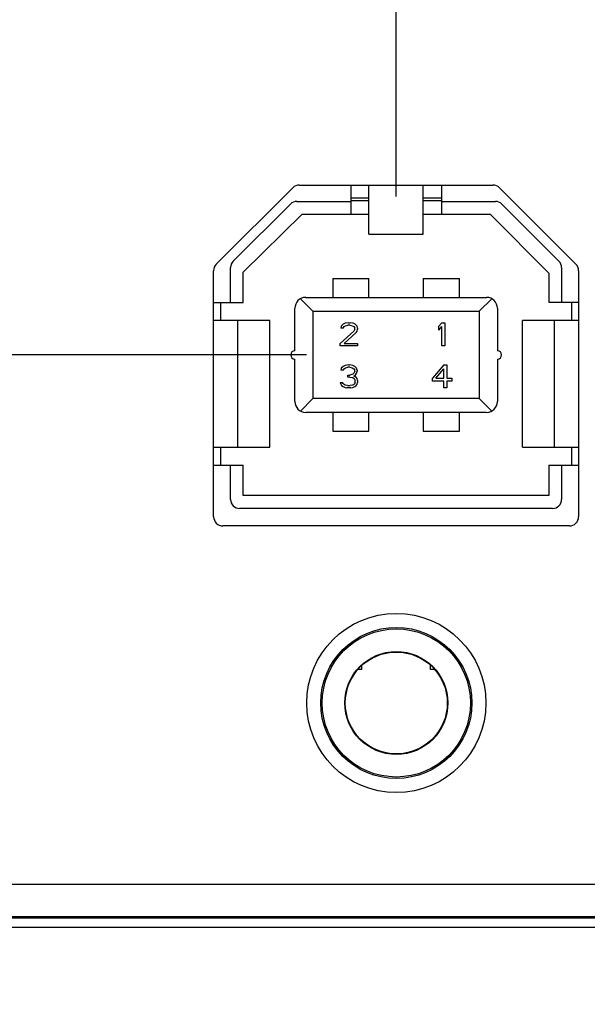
# Model space of a CAD drawing. Header units: inches. Extents: x 0 to 22, y 0 to 17.
# Tile 28 of 32: x 17 to 17.3, y 11.2 to 11.7. Entities that reach past the tile are written whole.
import ezdxf

# ---------------------------------------------------------------- set-up
doc = ezdxf.new("R2010")
doc.units = ezdxf.units.IN
doc.header["$LTSCALE"] = 1.21
doc.header["$MEASUREMENT"] = 0
doc.layers.get('0').update_dxf_attribs({"linetype": 'CONTINUOUS'})
doc.layers.add('DIMENSIONS', color=7, linetype='CONTINUOUS')
doc.styles.get("Standard").update_dxf_attribs({"font": 'txt', "width": 0.8})
doc.dimstyles.new('DIMSTYLE_1', dxfattribs={"dimtxt": 0.125, "dimasz": 0.18, "dimexe": 0.18, "dimexo": 0.0625, "dimgap": 0.09, "dimtad": 0, "dimtih": 1, "dimtoh": 1, "dimdec": 3, "dimlfac": 2, "dimzin": 4, "dimdsep": 46, "dimtxsty": 'STANDARD', "dimblk": '_FILLED', "dimblk1": '_FILLED', "dimblk2": '_FILLED', "dimcen": 0.09, "dimadec": 0, "dimazin": 0, "dimtp": 0.01, "dimtm": 0.01, "dimtfac": 1, "dimtdec": 3, "dimtofl": 0, "dimtmove": 0, "dimatfit": 3, "dimldrblk": '_FILLED', "dimfxl": 1, "dimtolj": 1, "dimtzin": 4, "dimarcsym": 0})
doc.dimstyles.new('DIMSTYLE_2', dxfattribs={"dimtxt": 0.125, "dimasz": 0.18, "dimexe": 0.18, "dimexo": 0.0625, "dimgap": 0.09, "dimtad": 0, "dimtih": 1, "dimtoh": 1, "dimdec": 3, "dimlfac": 2, "dimzin": 4, "dimdsep": 46, "dimtxsty": 'STANDARD', "dimblk": '_FILLED', "dimblk1": '_FILLED', "dimblk2": '_FILLED', "dimcen": 0.09, "dimadec": 0, "dimazin": 0, "dimtp": 0.01, "dimtm": 0.01, "dimtfac": 1, "dimtdec": 3, "dimtofl": 0, "dimtmove": 0, "dimatfit": 3, "dimldrblk": '_FILLED', "dimfxl": 1, "dimtolj": 1, "dimtzin": 4, "dimarcsym": 0})

# ---------------------------------------------------------------- blocks, each defined once
blk = doc.blocks.new('_FILLED')
at = {"color": 0, "linetype": 'BYBLOCK'}
blk.add_solid([(0, 0), (-1, 0.1736), (-1, -0.1736)], dxfattribs=at)
blk = doc.blocks.new('*D1')
at = {"layer": 'DIMENSIONS', "color": 2, "linetype": 'CONTINUOUS'}
for p, q in [((15.75338, 11.31201), (15.75338, 10.56951)), ((19.15338, 11.31201), (19.15338, 10.56951)), ((15.75338, 10.69451), (16.72931, 10.69451)), ((19.15338, 10.69451), (18.27931, 10.69451))]:
    blk.add_line(p, q, dxfattribs=at)
at = {"layer": 'DIMENSIONS', "color": 2, "linetype": 'CONTINUOUS', "xscale": 0.18, "yscale": 0.18, "zscale": 0.18, "rotation": 180}
blk.add_blockref('_FILLED', (15.75338, 10.69451), dxfattribs=at)
at = {"layer": 'DIMENSIONS', "color": 2, "linetype": 'CONTINUOUS', "xscale": 0.18, "yscale": 0.18, "zscale": 0.18}
blk.add_blockref('_FILLED', (19.15338, 10.69451), dxfattribs=at)
at = {"layer": 'DIMENSIONS', "color": 2, "linetype": 'CONTINUOUS', "width": 0.8}
for s, p in [('[', (17.41681, 10.63201)), (']', (18.11681, 10.63201)), ('6.800', (16.79181, 10.63201)), ('172.72', (17.51681, 10.63201))]:
    blk.add_text(s, height=0.125, dxfattribs=at).set_placement(p)
blk = doc.blocks.new('*D5')
at = {"layer": 'DIMENSIONS', "color": 2, "linetype": 'CONTINUOUS'}
blk.add_line((17.19078, 11.61734), (17.19078, 12.54801), dxfattribs=at)
at = {"layer": 'DIMENSIONS', "color": 2, "linetype": 'CONTINUOUS', "width": 0.8}
for s, p in [(']', (17.25328, 13.83551)), ('72.98', (17.25328, 13.33551)), ('[', (17.25328, 13.23551)), ('2.873', (17.25328, 12.61051))]:
    blk.add_text(s, height=0.125, rotation=90, dxfattribs=at).set_placement(p)
blk = doc.blocks.new('*D9')
at = {"layer": 'DIMENSIONS', "color": 2, "linetype": 'CONTINUOUS'}
for p, q in [((15.50117, 11.74715), (15.31588, 11.74715)), ((15.62529, 11.53102), (15.50117, 11.74715)), ((17.14193, 11.53102), (15.62529, 11.53102))]:
    blk.add_line(p, q, dxfattribs=at)
at = {"layer": 'DIMENSIONS', "color": 2, "linetype": 'CONTINUOUS', "width": 0.8}
for s, p in [('[', (14.55338, 11.68465)), (']', (15.15338, 11.68465)), ('.673', (14.02838, 11.68465)), ('17.09', (14.65338, 11.68465))]:
    blk.add_text(s, height=0.125, dxfattribs=at).set_placement(p)

msp = doc.modelspace()

# ---------------------------------------------------------------- linework, layer by layer
at = {"color": 7, "linetype": 'CONTINUOUS'}
for p, q in [((17.1381, 11.62352), (17.24346, 11.62352)), ((17.16617, 11.62352), (17.16617, 11.6076)), ((17.17601, 11.59677), (17.17601, 11.62352)), ((17.20554, 11.59677), (17.20554, 11.62352)), ((17.21538, 11.62352), (17.21538, 11.6076)), ((17.09294, 11.58046), (17.13451, 11.62203)), ((17.24704, 11.62203), (17.28861, 11.58046)), ((17.13326, 11.61314), (17.10216, 11.58204)), ((17.13674, 11.61458), (17.16617, 11.61458)), ((17.17601, 11.61644), (17.16617, 11.61644)), ((17.16617, 11.61508), (17.17601, 11.61508)), ((17.21538, 11.61644), (17.20554, 11.61644)), ((17.20554, 11.61508), (17.21538, 11.61508)), ((17.21538, 11.61458), (17.24481, 11.61458)), ((17.27939, 11.58204), (17.24829, 11.61314)), ((17.13969, 11.6076), (17.10761, 11.5761)), ((17.13969, 11.6076), (17.17601, 11.6076)), ((17.20554, 11.6076), (17.24186, 11.6076)), ((17.27395, 11.57551), (17.24186, 11.6076)), ((17.17601, 11.59677), (17.20554, 11.59677)), ((17.09146, 11.44295), (17.09146, 11.57688)), ((17.10072, 11.55956), (17.10072, 11.57856)), ((17.10761, 11.55956), (17.10761, 11.5761)), ((17.27395, 11.57551), (17.27395, 11.55956)), ((17.28084, 11.57856), (17.28084, 11.55956)), ((17.2901, 11.57688), (17.2901, 11.44295)), ((17.15633, 11.57261), (17.15633, 11.56232)), ((17.15633, 11.57261), (17.17601, 11.57261)), ((17.17601, 11.56232), (17.17601, 11.57261)), ((17.20554, 11.57261), (17.20554, 11.56232)), ((17.20554, 11.57261), (17.22523, 11.57261)), ((17.22523, 11.56232), (17.22523, 11.57261)), ((17.09146, 11.55956), (17.10761, 11.55956)), ((17.0954, 11.54972), (17.0954, 11.55956)), ((17.13874, 11.5616), (17.1455, 11.55484)), ((17.14156, 11.56232), (17.23999, 11.56232)), ((17.24281, 11.5616), (17.23605, 11.55484)), ((17.2901, 11.55956), (17.27395, 11.55956)), ((17.28615, 11.55956), (17.28615, 11.54972)), ((17.13566, 11.53329), (17.13566, 11.55642)), ((17.1455, 11.55484), (17.1455, 11.5072)), ((17.1455, 11.55484), (17.23605, 11.55484)), ((17.23605, 11.55484), (17.23605, 11.5072)), ((17.24589, 11.55642), (17.24589, 11.53329)), ((17.12207, 11.54972), (17.09146, 11.54972)), ((17.10452, 11.54972), (17.10452, 11.48082)), ((17.12208, 11.48082), (17.12208, 11.54972)), ((17.16192, 11.54774), (17.16087, 11.54666)), ((17.16297, 11.54827), (17.16192, 11.54774)), ((17.16481, 11.54854), (17.16297, 11.54827)), ((17.16324, 11.54693), (17.16455, 11.5472)), ((17.1656, 11.5472), (17.16455, 11.5472)), ((17.16481, 11.54854), (17.16586, 11.54854)), ((17.1656, 11.5472), (17.16691, 11.54693)), ((17.16744, 11.54827), (17.16586, 11.54854)), ((17.16849, 11.54774), (17.16744, 11.54827)), ((17.16954, 11.54666), (17.16849, 11.54774)), ((17.21564, 11.54854), (17.21406, 11.54666)), ((17.21564, 11.54854), (17.21721, 11.54854)), ((17.21721, 11.54854), (17.21721, 11.53594)), ((17.25948, 11.48082), (17.25948, 11.54972)), ((17.2901, 11.54972), (17.25948, 11.54972)), ((17.27704, 11.48082), (17.27704, 11.54972)), ((17.1677, 11.54398), (17.16035, 11.53728)), ((17.16087, 11.54666), (17.16061, 11.54559)), ((17.16192, 11.54559), (17.16061, 11.54559)), ((17.16192, 11.54559), (17.16245, 11.5464)), ((17.16245, 11.5464), (17.16324, 11.54693)), ((17.16245, 11.53728), (17.16901, 11.54318)), ((17.16691, 11.54693), (17.1677, 11.5464)), ((17.1677, 11.5464), (17.16822, 11.54559)), ((17.16822, 11.54506), (17.1677, 11.54398)), ((17.16822, 11.54506), (17.16822, 11.54559)), ((17.16901, 11.54318), (17.16954, 11.54398)), ((17.1698, 11.54559), (17.16954, 11.54666)), ((17.16954, 11.54398), (17.1698, 11.54506)), ((17.1698, 11.54559), (17.1698, 11.54506)), ((17.21406, 11.54452), (17.21406, 11.54666)), ((17.21406, 11.54452), (17.21564, 11.5464)), ((17.21564, 11.53594), (17.21564, 11.5464)), ((17.16035, 11.53594), (17.16035, 11.53728)), ((17.16245, 11.53728), (17.1698, 11.53728)), ((17.1698, 11.53728), (17.1698, 11.53594)), ((17.1698, 11.53594), (17.16035, 11.53594)), ((17.21721, 11.53594), (17.21564, 11.53594)), ((17.13566, 11.50563), (17.13566, 11.52876)), ((17.24589, 11.52876), (17.24589, 11.50563)), ((17.16087, 11.52373), (17.16061, 11.52266)), ((17.16192, 11.52266), (17.16061, 11.52266)), ((17.16192, 11.5248), (17.16087, 11.52373)), ((17.16297, 11.52534), (17.16192, 11.5248)), ((17.16192, 11.52266), (17.16245, 11.52346)), ((17.16245, 11.52346), (17.16324, 11.524)), ((17.16481, 11.52561), (17.16297, 11.52534)), ((17.16324, 11.524), (17.16455, 11.52427)), ((17.1656, 11.52427), (17.16455, 11.52427)), ((17.16481, 11.52561), (17.16534, 11.52561)), ((17.16717, 11.52534), (17.16534, 11.52561)), ((17.1656, 11.52427), (17.16691, 11.524)), ((17.16717, 11.52052), (17.1656, 11.51998)), ((17.16691, 11.524), (17.1677, 11.52346)), ((17.16822, 11.5248), (17.16717, 11.52534)), ((17.1677, 11.52105), (17.16717, 11.52052)), ((17.1677, 11.52346), (17.16822, 11.52266)), ((17.16822, 11.52212), (17.1677, 11.52105)), ((17.16927, 11.52373), (17.16822, 11.5248)), ((17.16822, 11.52212), (17.16822, 11.52266)), ((17.16875, 11.52025), (17.16927, 11.52105)), ((17.16954, 11.52266), (17.16927, 11.52373)), ((17.16927, 11.52105), (17.16954, 11.52212)), ((17.16954, 11.52266), (17.16954, 11.52212)), ((17.21681, 11.52561), (17.21051, 11.51837)), ((17.21234, 11.51837), (17.21681, 11.52346)), ((17.21681, 11.52561), (17.21838, 11.52561)), ((17.21681, 11.51837), (17.21681, 11.52346)), ((17.21838, 11.52561), (17.21838, 11.51837)), ((17.16035, 11.51596), (17.16061, 11.51515)), ((17.16035, 11.51596), (17.16166, 11.51596)), ((17.16061, 11.51515), (17.16114, 11.51435)), ((17.16192, 11.51542), (17.16166, 11.51596)), ((17.16245, 11.51489), (17.16192, 11.51542)), ((17.16455, 11.51891), (17.16455, 11.51998)), ((17.16455, 11.51998), (17.1656, 11.51998)), ((17.1656, 11.51891), (17.16455, 11.51891)), ((17.1656, 11.51891), (17.16717, 11.51864)), ((17.16717, 11.51864), (17.16796, 11.5181)), ((17.1677, 11.51944), (17.16875, 11.52025)), ((17.16901, 11.51891), (17.1677, 11.51944)), ((17.16822, 11.51542), (17.1677, 11.51489)), ((17.16796, 11.5181), (17.16849, 11.51703)), ((17.16849, 11.51596), (17.16822, 11.51542)), ((17.16849, 11.51596), (17.16849, 11.51703)), ((17.16954, 11.5181), (17.16901, 11.51891)), ((17.16901, 11.51435), (17.16954, 11.51515)), ((17.1698, 11.51703), (17.16954, 11.5181)), ((17.16954, 11.51515), (17.1698, 11.51596)), ((17.1698, 11.51703), (17.1698, 11.51596)), ((17.21051, 11.51676), (17.21051, 11.51837)), ((17.21681, 11.51676), (17.21051, 11.51676)), ((17.21234, 11.51837), (17.21681, 11.51837)), ((17.21681, 11.51301), (17.21681, 11.51676)), ((17.21838, 11.51837), (17.22101, 11.51837)), ((17.21838, 11.51676), (17.21838, 11.51301)), ((17.22101, 11.51676), (17.21838, 11.51676)), ((17.22101, 11.51837), (17.22101, 11.51676)), ((17.16114, 11.51435), (17.16192, 11.51381)), ((17.16192, 11.51381), (17.16297, 11.51328)), ((17.16297, 11.51462), (17.16245, 11.51489)), ((17.16429, 11.51435), (17.16297, 11.51462)), ((17.16297, 11.51328), (17.16402, 11.51301)), ((17.16612, 11.51301), (17.16402, 11.51301)), ((17.16429, 11.51435), (17.16586, 11.51435)), ((17.16717, 11.51462), (17.16586, 11.51435)), ((17.16612, 11.51301), (17.16717, 11.51328)), ((17.1677, 11.51489), (17.16717, 11.51462)), ((17.16717, 11.51328), (17.16822, 11.51381)), ((17.16822, 11.51381), (17.16901, 11.51435)), ((17.21838, 11.51301), (17.21681, 11.51301)), ((17.13874, 11.50044), (17.1455, 11.5072)), ((17.23605, 11.5072), (17.1455, 11.5072)), ((17.24281, 11.50044), (17.23605, 11.5072)), ((17.23999, 11.49972), (17.14156, 11.49972)), ((17.15633, 11.49972), (17.15633, 11.48943)), ((17.17601, 11.48943), (17.17601, 11.49972)), ((17.20554, 11.49972), (17.20554, 11.48943)), ((17.22523, 11.48943), (17.22523, 11.49972)), ((17.15633, 11.48943), (17.17601, 11.48943)), ((17.20554, 11.48943), (17.22523, 11.48943)), ((17.09146, 11.48082), (17.12207, 11.48082)), ((17.0954, 11.47098), (17.0954, 11.48082)), ((17.25948, 11.48082), (17.2901, 11.48082)), ((17.28615, 11.48082), (17.28615, 11.47098)), ((17.09146, 11.47098), (17.10761, 11.47098)), ((17.10072, 11.45238), (17.10072, 11.47098)), ((17.10761, 11.45445), (17.10761, 11.47098)), ((17.27395, 11.47098), (17.27395, 11.45445)), ((17.27395, 11.47098), (17.2901, 11.47098)), ((17.28084, 11.47098), (17.28084, 11.45238)), ((17.27395, 11.45445), (17.10761, 11.45445)), ((17.27591, 11.44746), (17.10564, 11.44746)), ((17.28503, 11.43788), (17.09653, 11.43788)), ((17.17208, 11.35976), (17.17013, 11.35976)), ((17.17208, 11.35976), (17.17208, 11.3618)), ((17.20948, 11.35976), (17.20948, 11.36198)), ((17.21163, 11.35976), (17.20948, 11.35976)), ((15.90338, 11.24289), (19.00338, 11.24289)), ((15.90338, 11.22523), (19.00338, 11.22523)), ((15.90338, 11.22451), (19.00338, 11.22451)), ((16.58588, 11.21951), (18.32088, 11.21951))]:
    msp.add_line(p, q, dxfattribs=at)
for radius in [0.04875, 0.04112, 0.04032, 0.02775]:
    msp.add_circle((17.19088, 11.34151), radius, dxfattribs=at)
at = {"color": 3, "linetype": 'CONTINUOUS'}
msp.add_circle((17.19088, 11.34151), 0.028, dxfattribs=at)
at = {"color": 7, "linetype": 'CONTINUOUS'}
for centre, radius, start, end in [((17.1381, 11.61845), 0.00507, 90, 135), ((17.24346, 11.61845), 0.00507, 45, 90), ((17.13674, 11.60966), 0.00492, 90, 135), ((17.24481, 11.60966), 0.00492, 45, 90), ((17.09653, 11.57688), 0.00507, 135, 180), ((17.10564, 11.57856), 0.00492, 135, 180), ((17.27591, 11.57856), 0.00492, 0, 45), ((17.28503, 11.57688), 0.00507, 0, 45), ((17.14156, 11.55642), 0.00591, 90, 180), ((17.23999, 11.55642), 0.00591, 0, 90), ((17.13566, 11.53102), 0.00226, 90, 270), ((17.24589, 11.53102), 0.00226, 270, 90), ((17.14156, 11.50563), 0.00591, 180, 270), ((17.23999, 11.50563), 0.00591, 270, 360), ((17.10564, 11.45238), 0.00492, 180, 270), ((17.27591, 11.45238), 0.00492, 270, 360), ((17.09653, 11.44295), 0.00507, 180, 270), ((17.28503, 11.44295), 0.00507, 270, 360)]:
    msp.add_arc(centre, radius, start, end, dxfattribs=at)

# ---------------------------------------------------------------- dimensions: what is measured, and where the dimension line sits
at = {"layer": 'DIMENSIONS', "color": 2, "linetype": 'CONTINUOUS'}
for feature_location, offset, dtype, origin, picture, middle in [((17.19078, 11.61734), (0, 0.93067), 1, (15.7541, 11.55484), '*D5', (17.19078, 13.27301)), ((17.14193, 11.53102), (-1.82604, 0.21613), 0, (17.1455, 11.19451), '*D9', (14.64088, 11.74715))]:
    dim = msp.add_ordinate_dim(feature_location=feature_location, offset=offset, dtype=dtype, origin=origin, dimstyle='DIMSTYLE_2', dxfattribs=at)
    dim.commit()
    dim.dimension.update_dxf_attribs({"geometry": picture, "text_midpoint": middle})
dim = msp.add_linear_dim(base=(19.15338, 10.69451), p1=(15.75338, 11.31201), p2=(19.15338, 11.31201), dimstyle='DIMSTYLE_1', dxfattribs=at)
dim.commit()
dim.dimension.update_dxf_attribs({"geometry": '*D1', "text_midpoint": (17.50431, 10.69451), "dimtype": 160})

doc.saveas('drawing.dxf')
